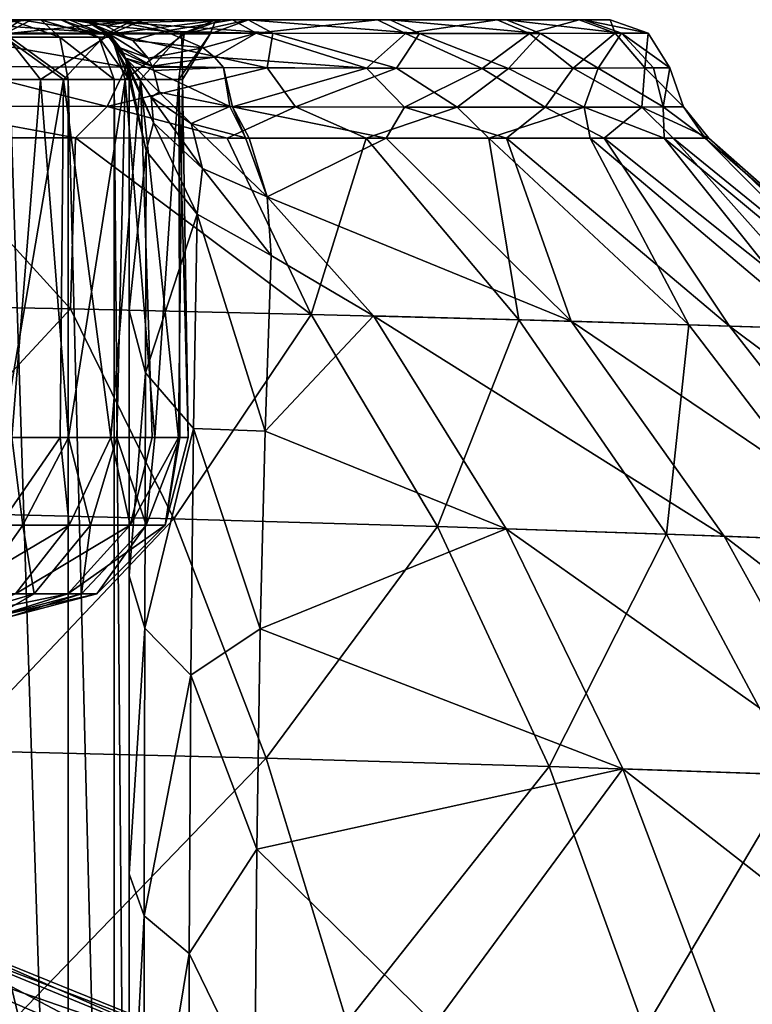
# Model space of a CAD drawing. Header units: inches. Extents: x -240 to 240, y 0 to 167.
# Tile 15 of 16: x 106 to 167, y 85 to 167. Entities that reach past the tile are written whole.
import ezdxf

# ---------------------------------------------------------------- set-up
doc = ezdxf.new("R2010")
doc.units = ezdxf.units.IN
doc.header["$MEASUREMENT"] = 0
doc.layers.add('Layer 1', color=7, linetype='Continuous')

# ---------------------------------------------------------------- blocks, each defined once
blk = doc.blocks.new('Planet ovale piccolo sospeso')
at = {"color": 9, "true_color": 0xc0c0c0}
mesh = blk.add_polyface(dxfattribs=at)
corners = [(110.809, 166.934, 69.382), (110, 167, 67.154), (111.572, 166.87, 68.032), (112.271, 166.936, 66.665), (105, 167, 275), (110, 167, 270), (107.587, 167, 274.254), (109.254, 167, 272.587), (95, 167, 260), (95.976, 167, -41.957), (96.897, 167, -74.412), (111.464, 167, -66.203), (106.813, 167, -34.11), (95, 167, 42.554), (105.934, 167, 34.849), (115.394, 167, 25.316), (113.087, 165.827, 23.046), (104.166, 165.827, 32.133), (93.676, 165.827, 39.593), (94.116, 165.827, -39.324), (116.151, 167, -24.344), (104.555, 165.827, -31.806), (113.442, 165.827, -22.589), (98.624, 162, -34.26), (107.566, 162, -26.822), (101.041, 162, 32.245), (109.475, 162, 24.463), (113.195, 165.881, -68.867), (98.29, 165.904, -77.225), (114.739, 163.021, -69.971), (99.754, 163.093, -78.366), (111.626, 166.728, 71.594), (113.536, 165.536, 270), (109.174, 165.536, 277.445), (105, 165.536, 278.536), (112.445, 165.536, 274.174), (109.89, 162, 278.723)]
mesh.append_faces([[corners[k] for k in face] for face in [(0, 1, 2), (3, 2, 1), (4, 5, 6), (5, 7, 6), (5, 8, 1), (9, 10, 11), (12, 9, 11), (13, 14, 1), (4, 8, 5), (1, 8, 13), (15, 14, 16), (14, 13, 17), (17, 13, 18), (14, 17, 16), (19, 9, 12), (20, 21, 12), (12, 21, 19), (22, 21, 20), (21, 23, 19), (22, 24, 21), (17, 25, 26), (16, 17, 26), (17, 18, 25), (27, 10, 28), (28, 29, 27), (11, 10, 27), (28, 30, 29), (0, 5, 1), (0, 31, 5), (32, 7, 5), (33, 34, 4), (35, 33, 6), (33, 36, 34), (6, 33, 4), (7, 35, 6)]], dxfattribs={"color": 9})
mesh = blk.add_polyface(dxfattribs=at)
corners = [(111.572, 166.87, 68.032), (114.533, 166.728, 66.175), (113.019, 166.501, 68.852), (110.809, 166.934, 69.382), (111.626, 166.728, 71.594), (112.271, 166.936, 66.665), (114.238, 164.652, 78.407), (112.954, 166.034, 75.103), (116.592, 163.774, 71), (115.288, 165.259, 70.176), (117.969, 166.044, 65.426), (111.464, 167, -66.203), (124.951, 167, -56.361), (106.813, 167, -34.11), (116.151, 167, -24.344), (123.635, 167, 57.491), (105.934, 167, 34.849), (115.394, 167, 25.316), (110, 167, 67.154), (122.715, 167, -12.575), (113.442, 165.827, -22.589), (119.389, 165.827, 12.267), (113.087, 165.827, 23.046), (114.665, 162, -17.738), (107.566, 162, -26.822), (119.605, 165.827, -11.707), (109.475, 162, 24.463), (115.928, 162, 15.06), (127.015, 165.862, -58.814), (113.195, 165.881, -68.867), (113.536, 165.536, 270), (115, 162, 270), (114.677, 163.769, 79.513), (114.479, 164.222, 79.016), (110, 167, 270), (116.906, 163.11, 71.224), (112.445, 165.536, 274.174), (113.723, 162, 274.89), (109.174, 165.536, 277.445), (109.254, 167, 272.587)]
mesh.append_faces([[corners[k] for k in face] for face in [(0, 1, 2), (0, 2, 3), (4, 3, 2), (5, 1, 0), (6, 7, 8), (9, 8, 7), (9, 4, 2), (2, 1, 10), (10, 9, 2), (9, 7, 4), (11, 12, 13), (14, 13, 12), (15, 16, 17), (18, 16, 15), (14, 19, 20), (21, 17, 22), (20, 23, 24), (20, 25, 23), (22, 26, 27), (21, 22, 27), (28, 11, 29), (1, 5, 15), (5, 18, 15), (4, 7, 30), (31, 30, 32), (33, 32, 30), (6, 30, 7), (6, 33, 30), (34, 4, 30), (33, 35, 32), (35, 6, 8), (35, 33, 6), (36, 37, 38), (30, 31, 36), (36, 39, 30)]], dxfattribs={"color": 9})
mesh = blk.add_polyface(dxfattribs=at)
corners = [(115.288, 165.259, 70.176), (121.179, 164.652, 64.726), (116.592, 163.774, 71), (117.969, 166.044, 65.426), (119.605, 165.827, -11.707), (124.994, 167, 0.641), (121.781, 165.827, 0.304), (119.389, 165.827, 12.267), (122.258, 167, 13.759), (115.394, 167, 25.316), (113.442, 165.827, -22.589), (122.715, 167, -12.575), (119.144, 162, -7.187), (114.665, 162, -17.738), (119.442, 162, 4.344), (115.928, 162, 15.06), (123.183, 157.082, -68.59), (128.916, 159.696, -61.136), (113.147, 159.736, -72.539), (126.546, 162.971, -61.46), (114.739, 163.021, -69.971), (127.015, 165.862, -58.814), (113.195, 165.881, -68.867), (125.631, 165.864, 59.951), (123.635, 167, 57.491), (114.533, 166.728, 66.175), (122.145, 163.855, 64.516), (124.951, 167, -56.361), (111.464, 167, -66.203), (116.906, 163.11, 71.224), (122.894, 162.986, 64.28), (117.06, 162.744, 71.225), (123.417, 159.729, 65.491), (117.493, 160.941, 72.069), (120.176, 158.295, 70.991), (124.72, 157.113, 67.425), (116.828, 160.514, 75.02), (123.644, 159.707, 65.334), (125.033, 157.08, 67.231)]
mesh.append_faces([[corners[k] for k in face] for face in [(0, 1, 2), (1, 0, 3), (4, 5, 6), (7, 8, 9), (4, 10, 11), (6, 5, 8), (4, 11, 5), (6, 8, 7), (4, 12, 13), (6, 14, 12), (4, 6, 12), (7, 15, 14), (6, 7, 14), (16, 17, 18), (19, 20, 18), (18, 17, 19), (19, 21, 22), (23, 3, 24), (3, 25, 24), (23, 26, 1), (27, 28, 21), (22, 20, 19), (23, 1, 3), (29, 30, 31), (29, 26, 30), (26, 2, 1), (29, 2, 26), (32, 33, 31), (34, 33, 32), (32, 35, 34), (30, 32, 31), (36, 33, 34), (37, 35, 32), (38, 35, 37), (32, 30, 37)]], dxfattribs={"color": 9})
mesh = blk.add_polyface(dxfattribs=at)
corners = [(116.151, 167, -24.344), (124.951, 167, -56.361), (136.855, 167, -44.738), (122.715, 167, -12.575), (146.588, 167, -31.127), (153.067, 167, -15.752), (122.258, 167, 13.759), (135.784, 167, 46.044), (115.394, 167, 25.316), (145.808, 167, 32.629), (152.684, 167, 17.316), (124.994, 167, 0.641), (123.635, 167, 57.491), (134.848, 157.076, -58.908), (145.098, 157.076, -48.014), (142.461, 159.676, -47.718), (123.183, 157.082, -68.59), (128.916, 159.696, -61.136), (134.873, 162.943, 54.049), (123.644, 159.707, 65.334), (122.894, 162.986, 64.28), (138.044, 159.681, 52.616), (144.549, 162.926, 43.162), (136.507, 157.077, 57.389), (125.033, 157.08, 67.231), (146.591, 157.076, 46.225), (137.381, 162.937, -51.561), (146.766, 162.926, -40.185), (126.546, 162.971, -61.46), (139.302, 165.851, -46.861), (127.015, 165.862, -58.814), (138.123, 165.851, 48.189), (125.631, 165.864, 59.951), (122.145, 163.855, 64.516), (149.428, 165.85, -32.701)]
mesh.append_faces([[corners[k] for k in face] for face in [(0, 1, 2), (2, 3, 0), (3, 4, 5), (6, 7, 8), (9, 6, 10), (6, 11, 10), (2, 4, 3), (5, 11, 3), (7, 6, 9), (12, 8, 7), (13, 14, 15), (16, 13, 17), (18, 19, 20), (21, 18, 22), (19, 23, 24), (19, 18, 21), (13, 15, 17), (23, 21, 25), (21, 23, 19), (26, 15, 27), (28, 17, 26), (17, 15, 26), (29, 26, 27), (29, 30, 26), (22, 18, 31), (32, 18, 33), (18, 32, 31), (33, 18, 20), (2, 1, 29), (30, 28, 26), (30, 29, 1), (29, 34, 2), (7, 9, 31), (32, 12, 7), (7, 31, 32)]], dxfattribs={"color": 9})
mesh = blk.add_polyface(dxfattribs=at)
corners = [(155.267, 167, 0.75), (124.994, 167, 0.641), (153.067, 167, -15.752), (152.684, 167, 17.316), (152.003, 141.742, 65.234), (164.806, 123.738, 73.884), (135.448, 142.187, 80.366), (136.507, 157.077, 57.389), (146.591, 157.076, 46.225), (165.259, 141.345, 48.939), (154.774, 157.075, 33.84), (147.632, 141.865, -69.656), (161.862, 141.451, -53.646), (145.098, 157.076, -48.014), (153.584, 157.075, -35.8), (153.1, 159.677, -32.159), (142.461, 159.676, -47.718), (159.703, 159.689, -14.921), (154.25, 162.94, -27.023), (138.044, 159.681, 52.616), (144.549, 162.926, 43.162), (149.817, 159.675, 37.769), (157.912, 159.685, 21.109), (152.173, 162.932, 31.259), (159.782, 157.074, -22.483), (146.766, 162.926, -40.185), (149.428, 165.85, -32.701), (139.302, 165.851, -46.861), (156.204, 165.859, -16.514), (155.691, 165.858, 18.282), (148.513, 165.85, 34.269), (138.123, 165.851, 48.189), (146.588, 167, -31.127), (136.855, 167, -44.738), (158.454, 165.865, 0.874), (145.808, 167, 32.629), (158.163, 162.958, 15.509)]
mesh.append_faces([[corners[k] for k in face] for face in [(0, 1, 2), (3, 1, 0), (4, 5, 6), (4, 7, 8), (8, 9, 4), (9, 8, 10), (11, 12, 13), (13, 12, 14), (15, 13, 14), (13, 15, 16), (15, 17, 18), (19, 20, 21), (22, 10, 21), (20, 23, 21), (19, 21, 8), (15, 14, 24), (21, 10, 8), (22, 21, 23), (25, 15, 18), (16, 15, 25), (26, 27, 25), (25, 18, 26), (18, 28, 26), (29, 23, 30), (3, 29, 30), (30, 20, 31), (32, 33, 26), (2, 32, 28), (26, 28, 32), (34, 0, 2), (3, 0, 29), (35, 3, 30), (29, 36, 23), (30, 23, 20), (30, 31, 35)]], dxfattribs={"color": 9})
mesh = blk.add_polyface(dxfattribs=at)
corners = [(179.479, 123.174, 55.139), (152.003, 141.742, 65.234), (165.259, 141.345, 48.939), (190.149, 122.723, 35.752), (174.857, 141.028, 31.926), (154.774, 157.075, 33.84), (160.545, 157.073, 20.405), (180.517, 140.824, 14.659), (163.517, 157.071, 6.141), (182.033, 140.766, -2.393), (163.23, 157.071, -8.353), (172.528, 141.108, -36.79), (179.328, 140.869, -19.547), (159.782, 157.074, -22.483), (161.862, 141.451, -53.646), (153.584, 157.075, -35.8), (175.713, 123.324, -60.537), (147.632, 141.865, -69.656), (159.981, 123.912, -78.999), (159.703, 159.689, -14.921), (153.1, 159.677, -32.159), (161.397, 159.694, 3.165), (157.912, 159.685, 21.109), (158.163, 162.958, 15.509), (152.173, 162.932, 31.259), (160.255, 162.974, 2.088), (158.908, 162.964, -12.262), (154.25, 162.94, -27.023), (156.204, 165.859, -16.514), (155.267, 167, 0.75), (158.454, 165.865, 0.874), (155.691, 165.858, 18.282), (153.067, 167, -15.752)]
mesh.append_faces([[corners[k] for k in face] for face in [(0, 1, 2), (3, 2, 4), (5, 4, 2), (4, 5, 6), (6, 7, 4), (7, 6, 8), (8, 9, 7), (9, 8, 10), (11, 12, 13), (10, 12, 9), (12, 10, 13), (14, 11, 15), (15, 11, 13), (14, 16, 11), (17, 18, 14), (13, 19, 20), (19, 13, 10), (19, 10, 21), (22, 23, 21), (8, 22, 21), (22, 6, 5), (8, 6, 22), (23, 22, 24), (25, 21, 23), (25, 26, 19), (8, 21, 10), (19, 21, 25), (19, 26, 27), (26, 25, 28), (28, 27, 26), (29, 30, 31), (30, 28, 25), (23, 31, 30), (32, 28, 30), (30, 25, 23)]], dxfattribs={"color": 9})
mesh = blk.add_polyface(dxfattribs=at)
corners = [(98.624, 162, -34.26), (107.566, 162, -26.822), (105.161, 132, -28.873), (114.665, 162, -17.738), (109.902, 132, -24.03), (113.966, 132, -18.619), (119.144, 162, -7.187), (117.151, 132, -12.662), (113.447, 132, 19.613), (116.911, 132, 13.757), (115.928, 162, 15.06), (119.106, 132, 7.282), (109.475, 162, 24.463), (109.203, 132, 24.923), (101.041, 162, 32.245), (104.367, 132, 29.68), (99.05, 132, 33.904), (104.555, 165.827, -31.806), (87.667, 143.206, -108.403), (110.061, 142.775, -97.42), (97.009, 157.119, -84.287), (110.491, 157.096, -77.036), (130.217, 142.317, -84.382), (95.939, 159.791, -81.885), (113.147, 159.736, -72.539), (123.183, 157.082, -68.59), (99.754, 163.093, -78.366), (114.739, 163.021, -69.971), (115, 142.642, 114.338), (115, 162, 270), (115, 162, 91.207), (114.921, 162.883, 85.265), (114.677, 163.769, 79.513), (117.06, 162.744, 71.225), (116.906, 163.11, 71.224), (117.493, 160.941, 72.069), (116.828, 160.514, 75.02), (116.424, 156.02, 86.831), (116.346, 137.424, 109.356), (117.012, 158.37, 80.002), (113.723, 162, 274.89), (109.89, 162, 278.723), (109.174, 165.536, 277.445), (105, 162, 280), (105, 165.536, 278.536), (112.445, 165.536, 274.174)]
mesh.append_faces([[corners[k] for k in face] for face in [(0, 1, 2), (3, 4, 1), (3, 5, 4), (6, 7, 3), (8, 9, 10), (10, 9, 11), (8, 12, 13), (12, 8, 10), (12, 14, 15), (15, 13, 12), (15, 14, 16), (17, 1, 0), (18, 19, 20), (21, 19, 22), (19, 21, 20), (21, 23, 20), (24, 21, 25), (24, 23, 21), (24, 26, 23), (24, 27, 26), (28, 29, 30), (31, 30, 29), (31, 29, 32), (33, 32, 34), (32, 33, 35), (36, 32, 35), (37, 28, 30), (38, 28, 37), (39, 31, 32), (30, 31, 37), (39, 32, 36), (37, 31, 39), (40, 41, 42), (41, 43, 44), (40, 45, 29)]], dxfattribs={"color": 9})
mesh = blk.add_polyface(dxfattribs=at)
corners = [(54.471, 141.849, 280), (57.98, 151.59, 280), (105, 162, 280), (49.265, 132.778, 280), (57.98, 151.59, 255), (54.411, 141.747, 255), (90, 162, 255), (87.528, 132, 41.052), (81.451, 132, 44.062), (80.515, 128.603, 44.062), (69.953, 132, -48.748), (76.28, 132, -46.312), (74.23, 124.664, -45.082), (82.48, 132, -43.572), (80.807, 124.664, -42.248), (88.522, 132, -40.497), (87.294, 124.664, -38.996), (94.361, 132, -37.052), (93.691, 124.664, -35.222), (99.936, 132, -33.194), (99.05, 132, 33.904), (93.413, 132, 37.679), (91.593, 124.664, 36.531), (63.525, 132, -50.901), (67.809, 162, -49.544), (78.543, 162, -45.422), (88.847, 162, -40.357), (98.624, 162, -34.26), (91.671, 162, 38.769), (101.041, 162, 32.245), (81.451, 162, 44.062), (94.298, 125.819, -124.331), (110.061, 142.775, -97.42), (87.667, 143.206, -108.403), (68.18, 126.348, -134.537), (63.59, 143.578, -117.006), (97.009, 157.119, -84.287), (82.822, 157.152, -90.412), (68.253, 157.191, -95.416), (90, 119.35, 91.997), (90, 107.45, 114.749), (90, 127.157, 68.09), (90, 162, 44.062), (90, 130.883, 44.062), (85, 125.869, 44.062)]
mesh.append_faces([[corners[k] for k in face] for face in [(0, 1, 2), (2, 3, 0), (4, 5, 6), (7, 8, 9), (10, 11, 12), (11, 13, 14), (13, 15, 16), (15, 17, 18), (18, 17, 19), (20, 21, 22), (23, 24, 10), (25, 11, 10), (10, 24, 25), (26, 13, 25), (11, 25, 13), (17, 15, 26), (26, 15, 13), (27, 17, 26), (28, 20, 29), (7, 21, 28), (28, 21, 20), (30, 7, 28), (8, 7, 30), (31, 32, 33), (33, 34, 31), (35, 34, 33), (36, 37, 33), (38, 35, 33), (39, 6, 40), (39, 41, 42), (39, 42, 6), (41, 43, 42), (8, 42, 43), (30, 42, 8), (44, 8, 43)]], dxfattribs={"color": 9})
mesh = blk.add_polyface(dxfattribs=at)
corners = [(99.025, 77.711, 56.995), (119.464, 62.769, 67.755), (110.032, 78.466, 43.185), (85.634, 76.89, 69.711), (103.449, 61.961, 82.694), (98.955, 43.208, 109.007), (85.894, 22.291, 133.074), (111.795, 22.66, 120.296), (85.066, 61.153, 95.787), (120.025, 43.878, 94.386), (89.793, 10.397, -176.082), (114.341, 34.912, -162.872), (82.966, 35.129, -175.655), (110.387, 59.819, -157.512), (79.852, 60.198, -170.302), (105.706, 83.636, -149.171), (85.634, 76.89, -69.711), (99.025, 77.711, -56.995), (119.464, 62.769, -67.755), (111.795, 22.66, -120.296), (85.894, 22.291, -133.074), (75.713, 42.592, -120.997), (98.955, 43.208, -109.007), (120.025, 43.878, -94.386), (85.066, 61.153, -95.787), (103.449, 61.961, -82.694), (132.595, 63.512, -51.467), (135.112, 23.062, -104.588), (110.032, 78.466, -43.185), (115, 68.567, 164.849), (115, 39.836, 174.075), (115, 10, 270), (90, 30, 176.721), (90, 52.121, 166.732), (90, 30, 255), (90, 73.053, 152.846), (89.333, 27.505, 254.333), (89.254, 29.126, 174.286), (116.264, 38.194, 167.273), (120.055, 36.717, 161.155), (116.338, 10.332, 171.71), (115, 10, 178.96), (116.244, 65.965, 158.411), (119.977, 63.62, 152.609), (113.723, 10, 274.89), (113.723, 162, 274.89), (109.89, 10, 278.723), (109.89, 162, 278.723), (105, 10, 280), (105, 162, 280)]
mesh.append_faces([[corners[k] for k in face] for face in [(0, 1, 2), (0, 3, 4), (5, 6, 7), (4, 8, 5), (0, 4, 1), (9, 1, 4), (8, 4, 3), (5, 7, 9), (5, 9, 4), (10, 11, 12), (12, 13, 14), (13, 12, 11), (15, 14, 13), (16, 17, 18), (19, 20, 21), (22, 19, 21), (23, 24, 25), (16, 18, 25), (26, 18, 17), (27, 19, 22), (23, 22, 24), (28, 26, 17), (29, 30, 31), (32, 33, 34), (35, 34, 33), (34, 36, 32), (37, 33, 32), (38, 39, 40), (38, 41, 30), (30, 42, 38), (42, 30, 29), (38, 42, 43), (31, 44, 45), (46, 47, 44), (48, 49, 46)]], dxfattribs={"color": 9})
mesh = blk.add_polyface(dxfattribs=at)
corners = [(97.812, 90.739), (96.433, 90.603, 11.296), (123.394, 79.51, 14.186), (125.151, 79.665), (118.265, 79.088, 28.751), (92.411, 90.235, 22.916), (110.032, 78.466, 43.185), (85.959, 89.691, 34.446), (99.025, 77.711, 56.995), (105.706, 83.636, -149.171), (100.329, 105.808, -138.027), (76.337, 84.142, -161.513), (118.721, 125.206, -111.385), (126.467, 105.153, -123.511), (110.387, 59.819, -157.512), (133.221, 83.05, -133.537), (77.338, 89.032, -45.491), (110.032, 78.466, -43.185), (99.025, 77.711, -56.995), (118.265, 79.088, -28.751), (92.411, 90.235, -22.916), (123.394, 79.51, -14.186), (85.959, 89.691, -34.446), (96.433, 90.603, -11.296), (100.488, 117, -11.785), (103.699, 117, 6.373), (100.468, 117, 12.085), (115, 68.567, 164.849), (115, 162, 270), (115, 95.462, 151.649), (115, 10, 270), (90, 30, 255), (90, 73.053, 152.846), (90, 162, 255), (90, 91.796, 135.321), (88.536, 116.091, 90.627), (90, 119.35, 91.997), (90, 107.45, 114.749), (88.536, 104.466, 112.853), (88.536, 89.173, 132.95), (116.252, 91.952, 145.632), (115, 120.436, 134.586), (116.287, 116.048, 129.056), (116.244, 65.965, 158.411), (120.01, 88.791, 140.212), (113.723, 10, 274.89), (109.89, 162, 278.723), (113.723, 162, 274.89), (109.89, 10, 278.723), (105, 162, 280)]
mesh.append_faces([[corners[k] for k in face] for face in [(0, 1, 2), (2, 3, 0), (1, 4, 2), (4, 1, 5), (4, 5, 6), (6, 5, 7), (6, 7, 8), (9, 10, 11), (12, 10, 13), (9, 14, 15), (9, 13, 10), (16, 17, 18), (19, 20, 21), (17, 22, 19), (17, 16, 22), (20, 19, 22), (23, 21, 20), (3, 23, 0), (3, 21, 23), (24, 25, 26), (27, 28, 29), (30, 28, 27), (31, 32, 33), (32, 34, 33), (35, 36, 37), (38, 37, 34), (39, 34, 32), (40, 27, 29), (41, 42, 29), (42, 40, 29), (40, 43, 27), (43, 40, 44), (45, 46, 47), (47, 28, 30), (48, 49, 46)]], dxfattribs={"color": 9})
mesh = blk.add_polyface(dxfattribs=at)
corners = [(93.691, 124.664, -35.222), (96.448, 118.916, -26.23), (90.582, 118.916, -30.387), (99.994, 124.664, -30.754), (102.013, 118.916, -21.312), (106.088, 124.664, -25.366), (107.038, 118.916, -15.349), (110.983, 118.916, -7.773), (111.755, 124.664, -18.634), (116.411, 124.664, -9.663), (112.276, 118.916, 1.628), (118.009, 124.664, 2.046), (109.861, 118.916, 10.509), (105.459, 118.916, 17.462), (115.06, 124.664, 12.962), (109.952, 124.664, 21.048), (100.236, 118.916, 23.02), (94.56, 118.916, 27.66), (104.127, 124.664, 27.251), (97.955, 124.664, 32.298), (88.613, 118.916, 31.616), (91.348, 117, -20.899), (96.246, 117, -16.658), (100.488, 117, -11.785), (103.653, 117, -6.2), (104.975, 117, 0.166), (103.699, 117, 6.373), (100.468, 117, 12.085), (96.051, 117, 16.919), (91.122, 117, 21.097), (85.803, 117, 24.758), (118.721, 125.206, -111.385), (94.298, 125.819, -124.331), (100.329, 105.808, -138.027), (90, 91.796, 135.321), (90, 107.45, 114.749), (90, 162, 255)]
mesh.append_faces([[corners[k] for k in face] for face in [(0, 1, 2), (1, 3, 4), (4, 5, 6), (7, 6, 8), (7, 9, 10), (10, 11, 12), (13, 12, 14), (13, 15, 16), (17, 16, 18), (19, 20, 17), (21, 1, 22), (1, 21, 2), (22, 4, 23), (4, 22, 1), (23, 6, 24), (6, 23, 4), (24, 7, 25), (7, 24, 6), (25, 10, 26), (10, 25, 7), (26, 12, 27), (12, 26, 10), (27, 13, 28), (13, 27, 12), (28, 16, 29), (16, 28, 13), (29, 17, 30), (17, 29, 16), (20, 30, 17), (31, 32, 33), (25, 26, 24), (24, 26, 23), (27, 28, 23), (22, 23, 28), (34, 35, 36)]], dxfattribs={"color": 9})
mesh = blk.add_polyface(dxfattribs=at)
corners = [(105.161, 132, -28.873), (99.994, 124.664, -30.754), (99.936, 132, -33.194), (102.013, 118.916, -21.312), (106.088, 124.664, -25.366), (116.411, 124.664, -9.663), (110.983, 118.916, -7.773), (111.755, 124.664, -18.634), (107.038, 118.916, -15.349), (118.009, 124.664, 2.046), (112.276, 118.916, 1.628), (109.952, 124.664, 21.048), (105.459, 118.916, 17.462), (115.06, 124.664, 12.962), (109.861, 118.916, 10.509), (113.447, 132, 19.613), (109.203, 132, 24.923), (104.127, 124.664, 27.251), (100.236, 118.916, 23.02), (97.955, 124.664, 32.298), (94.56, 118.916, 27.66), (93.691, 124.664, -35.222), (109.902, 132, -24.03), (113.966, 132, -18.619), (117.151, 132, -12.662), (119.106, 132, 7.282), (116.911, 132, 13.757), (104.367, 132, 29.68), (99.05, 132, 33.904), (94.361, 132, -37.052), (98.624, 162, -34.26), (107.566, 162, -26.822), (114.665, 162, -17.738), (110.061, 142.775, -97.42), (94.298, 125.819, -124.331), (118.721, 125.206, -111.385), (115, 162, 270), (115, 142.642, 114.338), (115, 120.436, 134.586), (115, 95.462, 151.649), (116.346, 137.424, 109.356), (116.287, 116.048, 129.056)]
mesh.append_faces([[corners[k] for k in face] for face in [(0, 1, 2), (3, 1, 4), (5, 6, 7), (7, 8, 4), (9, 10, 5), (11, 12, 13), (13, 14, 9), (15, 16, 11), (17, 18, 11), (17, 19, 20), (1, 21, 2), (22, 4, 0), (4, 1, 0), (22, 23, 7), (7, 4, 22), (23, 24, 5), (7, 23, 5), (25, 26, 13), (13, 9, 25), (13, 26, 15), (11, 13, 15), (16, 27, 17), (17, 11, 16), (27, 28, 19), (19, 17, 27), (29, 30, 2), (0, 2, 30), (0, 31, 22), (24, 23, 32), (33, 34, 35), (36, 37, 38), (36, 38, 39), (37, 40, 38), (41, 38, 40)]], dxfattribs={"color": 9})
mesh = blk.add_polyface(dxfattribs=at)
corners = [(117.151, 132, -12.662), (119.22, 132, -6.217), (116.411, 124.664, -9.663), (119.925, 132, 0.552), (119.106, 132, 7.282), (118.009, 124.664, 2.046), (119.144, 162, -7.187), (119.442, 162, 4.344), (115.928, 162, 15.06), (126.542, 152.162, 73.677), (135.448, 142.187, 80.366), (126.891, 147.246, 80.411), (125.033, 157.08, 67.231), (136.507, 157.077, 57.389), (126.379, 132.544, 98.726), (146.559, 124.37, 91.437), (152.003, 141.742, 65.234), (140.81, 124.555, -96.118), (147.632, 141.865, -69.656), (130.217, 142.317, -84.382), (134.848, 157.076, -58.908), (145.098, 157.076, -48.014), (118.721, 125.206, -111.385), (110.061, 142.775, -97.42), (123.183, 157.082, -68.59), (110.491, 157.096, -77.036), (120.694, 150.721, 82.953), (116.346, 137.424, 109.356), (120.386, 132.771, 104.905), (116.287, 116.048, 129.056), (116.424, 156.02, 86.831), (121.118, 154.526, 76.383), (124.72, 157.113, 67.425), (117.012, 158.37, 80.002), (116.828, 160.514, 75.02), (120.176, 158.295, 70.991)]
mesh.append_faces([[corners[k] for k in face] for face in [(0, 1, 2), (3, 4, 5), (1, 3, 5), (0, 6, 1), (6, 7, 3), (3, 1, 6), (8, 4, 7), (3, 7, 4), (9, 10, 11), (12, 13, 9), (10, 14, 11), (14, 10, 15), (9, 16, 10), (9, 13, 16), (17, 18, 19), (19, 18, 20), (20, 18, 21), (19, 22, 17), (23, 22, 19), (20, 24, 19), (19, 24, 25), (11, 14, 26), (27, 28, 29), (27, 26, 28), (26, 27, 30), (28, 26, 14), (26, 31, 11), (12, 9, 32), (31, 26, 33), (31, 33, 34), (35, 32, 9), (34, 35, 31), (30, 33, 26), (9, 31, 35), (31, 9, 11)]], dxfattribs={"color": 9})
mesh = blk.add_polyface(dxfattribs=at)
corners = [(175.947, 103.583, 81.64), (185.281, 81.646, 88.375), (156.331, 104.259, 101.207), (150.157, 104.457, -106.435), (133.221, 83.05, -133.537), (158.15, 82.427, -115.13), (179.821, 81.812, -94.524), (170.756, 103.769, -87.337), (159.981, 123.912, -78.999), (147.632, 141.865, -69.656), (140.81, 124.555, -96.118), (187.69, 103.141, -66.799), (175.713, 123.324, -60.537), (179.328, 140.869, -19.547), (187.555, 122.837, -41.274), (195.136, 122.496, -21.781), (201.9, 81.106, 65.868), (174.857, 141.028, 31.926), (196.466, 122.433, 16.3), (190.149, 122.723, 35.752), (164.646, 82.25, 109.491), (179.479, 123.174, 55.139), (165.259, 141.345, 48.939), (164.806, 123.738, 73.884), (191.749, 102.98, 60.807), (146.559, 124.37, 91.437), (140.574, 82.875, 128.581), (125.963, 115.976, 115.106), (171.409, 58.781, 116.142), (192.691, 58.328, 93.987), (135.448, 142.187, 80.366), (152.003, 141.742, 65.234), (180.517, 140.824, 14.659), (182.033, 140.766, -2.393), (198.164, 122.35, -2.646), (172.528, 141.108, -36.79), (161.862, 141.451, -53.646), (164.702, 58.913, -122.043), (138.917, 59.38, -141.255)]
mesh.append_faces([[corners[k] for k in face] for face in [(0, 1, 2), (3, 4, 5), (6, 7, 5), (8, 9, 10), (8, 3, 7), (11, 12, 7), (13, 14, 15), (1, 0, 16), (17, 18, 19), (1, 20, 2), (19, 21, 22), (23, 24, 0), (2, 25, 0), (20, 26, 2), (27, 25, 2), (28, 26, 20), (29, 20, 1), (23, 0, 25), (30, 23, 25), (21, 24, 23), (31, 21, 23), (32, 18, 17), (33, 34, 32), (13, 15, 33), (35, 12, 14), (14, 12, 11), (35, 14, 13), (36, 8, 12), (6, 11, 7), (12, 8, 7), (6, 5, 37), (5, 7, 3), (3, 8, 10), (4, 38, 5)]], dxfattribs={"color": 9})
mesh = blk.add_polyface(dxfattribs=at)
corners = [(125.151, 79.665), (148.482, 64.538, 17.016), (150.565, 64.691), (123.394, 79.51, 14.186), (142.393, 64.123, 34.366), (118.265, 79.088, 28.751), (132.595, 63.512, 51.467), (110.032, 78.466, 43.185), (119.464, 62.769, 67.755), (116.411, 124.664, -9.663), (119.22, 132, -6.217), (118.009, 124.664, 2.046), (105.706, 83.636, -149.171), (133.221, 83.05, -133.537), (126.467, 105.153, -123.511), (150.157, 104.457, -106.435), (140.81, 124.555, -96.118), (140.574, 82.875, 128.581), (125.511, 77.507, 141.417), (125.665, 97.549, 129.435), (156.331, 104.259, 101.207), (146.528, 59.249, 136.09), (125.963, 115.976, 115.106), (126.379, 132.544, 98.726), (146.559, 124.37, 91.437), (118.721, 125.206, -111.385), (110.387, 59.819, -157.512), (138.917, 59.38, -141.255), (132.595, 63.512, -51.467), (110.032, 78.466, -43.185), (142.393, 64.123, -34.366), (118.265, 79.088, -28.751), (148.482, 64.538, -17.016), (123.394, 79.51, -14.186), (120.15, 112.112, 124.09), (120.386, 132.771, 104.905), (116.244, 65.965, 158.411), (120.01, 88.791, 140.212), (119.977, 63.62, 152.609), (116.252, 91.952, 145.632), (116.287, 116.048, 129.056)]
mesh.append_faces([[corners[k] for k in face] for face in [(0, 1, 2), (1, 0, 3), (4, 3, 5), (4, 5, 6), (3, 4, 1), (6, 7, 8), (6, 5, 7), (9, 10, 11), (12, 13, 14), (15, 16, 14), (17, 18, 19), (19, 20, 17), (18, 17, 21), (22, 20, 19), (22, 23, 24), (13, 15, 14), (25, 14, 16), (13, 26, 27), (28, 29, 30), (31, 30, 29), (31, 32, 30), (33, 32, 31), (2, 33, 0), (2, 32, 33), (22, 19, 34), (35, 23, 22), (36, 37, 38), (37, 39, 34), (40, 35, 34), (34, 35, 22), (19, 18, 37), (37, 34, 19), (39, 40, 34), (38, 37, 18)]], dxfattribs={"color": 9})

msp = doc.modelspace()

# ---------------------------------------------------------------- block references
at = {"layer": 'Layer 1'}
msp.add_blockref('Planet ovale piccolo sospeso', (0, 0), dxfattribs=at)

doc.saveas('drawing.dxf')
